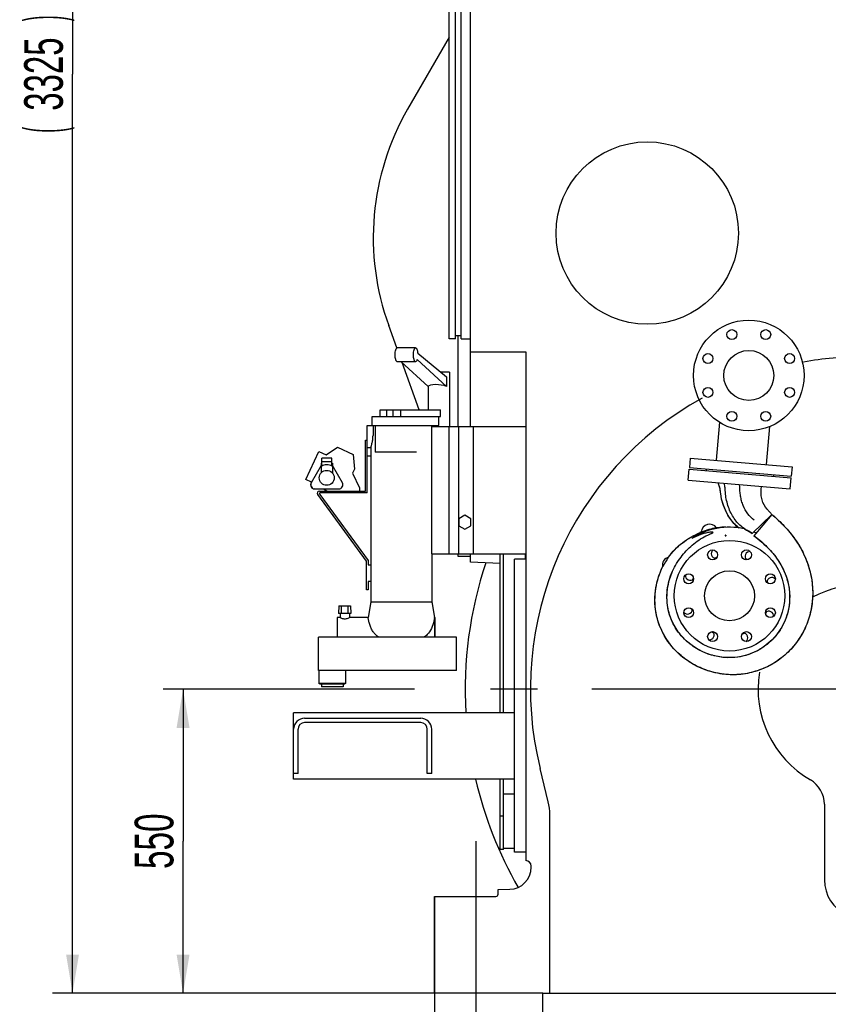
# Model space of a CAD drawing. Header units: millimetres. Extents: x 0 to 1189, y 0 to 841.
# Tile 76 of 85: x 974 to 1047, y 572 to 661. Entities that reach past the tile are written whole.
import ezdxf
from ezdxf.enums import TextEntityAlignment as Align

# ---------------------------------------------------------------- set-up
doc = ezdxf.new("R2010")
doc.units = ezdxf.units.MM
doc.header["$LTSCALE"] = 65.395
doc.linetypes.add('CENTER', pattern=[0.6, 0.375, -0.075, 0.075, -0.075])
doc.layers.get('0').update_dxf_attribs({"linetype": 'CONTINUOUS'})
for name, color, linetype in [('1907_040000_TLKS_KS_V_ABL254', 7, 'CONTINUOUS'), ('1907_041000_TLKS_KS_V_ABL255', 7, 'CONTINUOUS'), ('1907_060000_TLKS_KGS_V_ABL236', 7, 'CONTINUOUS'), ('1907_061000_TLKS_KGS_V_ABL237', 7, 'CONTINUOUS'), ('1907_644000_04_SIMPLE1_T1_X_PBL276', 7, 'CONTINUOUS'), ('1907_644000_04_SIMPLE1_T2_X_PBL660', 7, 'CONTINUOUS'), ('1907_644000_04_SIMPLE1_X_ABL275', 7, 'CONTINUOUS'), ('1907_731000_02_SIMPLE1_D_ABL663', 7, 'CONTINUOUS'), ('1907_731000_02_SIMPLE1_T1_D_PBL664', 7, 'CONTINUOUS'), ('1907_766000_07_SIMPLE1_T1_X_PBL245', 7, 'CONTINUOUS'), ('1907_766000_07_SIMPLE1_X_ABL244', 7, 'CONTINUOUS'), ('1907_836000_01_SIMPLE1_A_ABL284', 7, 'CONTINUOUS'), ('1907_836000_01_SIMPLE1_T1_A_PBL285', 7, 'CONTINUOUS'), ('1907_836000_01_SIMPLE1_T2_A_PBL661', 7, 'CONTINUOUS'), ('1907_836000_01_SIMPLE1_T2_A_PBL662', 7, 'CONTINUOUS'), ('1947_000000_IMO-2_SKL_PBL261', 7, 'CONTINUOUS'), ('1947_000000_TLKS_MARKETING_ABL231', 7, 'CONTINUOUS'), ('1947_030000_TLKS_V_ABL232', 7, 'CONTINUOUS'), ('1947_100000_TLKS_V_ABL233', 7, 'CONTINUOUS'), ('1947_111000_11_SIMPLE1_C_ABL240', 7, 'CONTINUOUS'), ('1947_111000_11_SIMPLE1_T1_C_PBL241', 7, 'CONTINUOUS'), ('1947_111200_08_SIMPLE1_A_ABL246', 7, 'CONTINUOUS'), ('1947_111200_08_SIMPLE1_T11_A_PBL665', 7, 'CONTINUOUS'), ('1947_111200_08_SIMPLE1_T12_A_PBL250', 7, 'CONTINUOUS'), ('1947_111200_08_SIMPLE1_T1_A_PBL262', 7, 'CONTINUOUS'), ('1947_111200_08_SIMPLE1_T3_A_PBL249', 7, 'CONTINUOUS'), ('1947_111200_08_SIMPLE1_T4_A_PBL247', 7, 'CONTINUOUS'), ('1947_111200_08_SIMPLE1_T7_A_PBL269', 7, 'CONTINUOUS'), ('1947_111200_08_SIMPLE1_T8_A_PBL272', 7, 'CONTINUOUS'), ('1947_122000_06_SIMPLE1_B_ABL234', 7, 'CONTINUOUS'), ('1947_122000_06_SIMPLE1_T1_B_PBL235', 7, 'CONTINUOUS'), ('1947_200000_TLKS_V_ABL263', 7, 'CONTINUOUS'), ('1947_252000_04_SIMPLE1_C_ABL264', 7, 'CONTINUOUS'), ('1947_252000_04_SIMPLE1_T1_C_PBL265', 7, 'CONTINUOUS'), ('left_3_VBL230', 7, 'CONTINUOUS')]:
    doc.layers.add(name, color=color, linetype=linetype)
doc.styles.get("Standard").update_dxf_attribs({"font": 'txt', "width": 0.6})
doc.dimstyles.new('DIMSTYLE_2', dxfattribs={"dimtxt": 3.5, "dimasz": 3.5, "dimexe": 1.8, "dimexo": 0, "dimgap": 0.875, "dimtad": 1, "dimdec": 0, "dimlfac": 20, "dimdsep": 46, "dimtxsty": 'Standard', "dimblk": '_FILLED', "dimblk1": '_FILLED', "dimblk2": '_FILLED', "dimcen": 0.09, "dimadec": 0, "dimazin": 0, "dimtp": 2, "dimtm": 2, "dimtfac": 1, "dimtdec": 0, "dimtofl": 0, "dimtmove": 0, "dimatfit": 3, "dimldrblk": '_FILLED', "dimfxl": 1, "dimtolj": 1, "dimarcsym": 0})
doc.dimstyles.new('DIMSTYLE_4', dxfattribs={"dimtxt": 3.5, "dimasz": 3.5, "dimexe": 1.8, "dimexo": 0, "dimgap": 0.875, "dimtad": 1, "dimlfac": 20, "dimdsep": 46, "dimtxsty": 'Standard', "dimblk": '_FILLED', "dimblk1": '_FILLED', "dimblk2": '_FILLED', "dimcen": 0.09, "dimadec": 0, "dimazin": 0, "dimtp": 0.8, "dimtm": 0.8, "dimtfac": 1, "dimtofl": 0, "dimtmove": 0, "dimatfit": 3, "dimldrblk": '_FILLED', "dimfxl": 1, "dimtolj": 1, "dimarcsym": 0})
doc.dimstyles.new('DIMSTYLE_6', dxfattribs={"dimtxt": 3.5, "dimasz": 3.5, "dimexe": 1.8, "dimexo": 0, "dimgap": 0.875, "dimtad": 1, "dimlfac": 20, "dimdsep": 46, "dimtxsty": 'Standard', "dimblk": '_FILLED', "dimblk1": '_FILLED', "dimblk2": '_FILLED', "dimcen": 0.09, "dimadec": 0, "dimazin": 0, "dimtp": 1.2, "dimtm": 1.2, "dimtfac": 1, "dimtofl": 0, "dimtmove": 0, "dimatfit": 3, "dimldrblk": '_FILLED', "dimfxl": 1, "dimtolj": 1, "dimarcsym": 0})

# ---------------------------------------------------------------- blocks, each defined once
blk = doc.blocks.new('_FILLED')
at = {"color": 0, "linetype": 'ByBlock'}
blk.add_solid([(0, 0), (-1, 0.167), (-1, -0.167)], dxfattribs=at)
blk = doc.blocks.new('*D9')
at = {"color": 2, "linetype": 'Continuous'}
for p, q in [((1011.25, 581.25), (1011.25, 505.6)), ((1088.75, 581.25), (1088.75, 505.6)), ((1011.25, 507.4), (1050, 507.4)), ((1088.75, 507.4), (1050, 507.4))]:
    blk.add_line(p, q, dxfattribs=at)
at = {"color": 2, "linetype": 'Continuous', "xscale": 3.5, "yscale": 3.5, "zscale": 3.5, "rotation": 180}
blk.add_blockref('_FILLED', (1011.25, 507.4), dxfattribs=at)
at = {"color": 2, "linetype": 'Continuous', "xscale": 3.5, "yscale": 3.5, "zscale": 3.5}
blk.add_blockref('_FILLED', (1088.75, 507.4), dxfattribs=at)
at = {"color": 2, "linetype": 'Continuous', "width": 0.60119}
blk.add_text('1550', height=3.5, dxfattribs=at).set_placement((1050, 508.275), align=Align.CENTER)
blk = doc.blocks.new('*D11')
at = {"color": 2, "linetype": 'Continuous'}
for p, q in [((1043.107, 738.756), (976.7, 738.756)), ((978.5, 738.756), (978.5, 655.628)), ((978.5, 572.5), (978.5, 655.628)), ((1011.25, 572.5), (976.7, 572.5))]:
    blk.add_line(p, q, dxfattribs=at)
at = {"color": 2, "linetype": 'Continuous', "xscale": 3.5, "yscale": 3.5, "zscale": 3.5}
for p, rotation in [((978.5, 738.756), 90), ((978.5, 572.5), 270)]:
    blk.add_blockref('_FILLED', p, dxfattribs=dict(at, rotation=rotation))
at = {"color": 2, "linetype": 'Continuous'}
for s, width, p in [(')', 0.333333, (977.625, 660.67)), ('3325', 0.636905, (977.625, 655.628)), ('(', 0.333333, (977.625, 650.587))]:
    blk.add_text(s, height=3.5, rotation=90, dxfattribs=dict(at, width=width)).set_placement(p, align=Align.CENTER)
blk = doc.blocks.new('*D12')
at = {"color": 2, "linetype": 'Continuous'}
for p, q in [((1009.454, 600), (986.7, 600)), ((988.5, 600), (988.5, 586.25)), ((988.5, 572.5), (988.5, 586.25)), ((1011.617, 572.5), (986.7, 572.5))]:
    blk.add_line(p, q, dxfattribs=at)
at = {"color": 2, "linetype": 'Continuous', "xscale": 3.5, "yscale": 3.5, "zscale": 3.5}
for p, rotation in [((988.5, 600), 90), ((988.5, 572.5), 270)]:
    blk.add_blockref('_FILLED', p, dxfattribs=dict(at, rotation=rotation))
at = {"color": 2, "linetype": 'Continuous', "width": 0.642857}
blk.add_text('550', height=3.5, rotation=90, dxfattribs=at).set_placement((987.625, 586.25), align=Align.CENTER)
blk = doc.blocks.new('1947_122000_06_SIMPLE1_T1_B_PBL235', base_point=(1050, 559.95))
at = {"layer": '1947_122000_06_SIMPLE1_T1_B_PBL235', "color": 7, "linetype": 'Continuous'}
for p, q in [((1021.05, 572.5), (1078.95, 572.5)), ((1021.05, 569.6), (1021.05, 572.5)), ((1078.95, 569.6), (1078.95, 572.5)), ((1021.05, 569.6), (1078.95, 569.6)), ((1024.75, 569.6), (1024.75, 566.952)), ((1075.25, 566.952), (1075.25, 569.6)), ((1024.951, 566.202), (1035.367, 548.15)), ((1064.633, 548.15), (1075.049, 566.202)), ((1058.75, 558), (1041.25, 558)), ((1040, 556.75), (1040, 550.25)), ((1060, 550.25), (1060, 556.75)), ((1041.25, 549), (1058.75, 549)), ((1036.666, 547.4), (1063.334, 547.4))]:
    blk.add_line(p, q, dxfattribs=at)
for centre, radius, start, end in [((1026.25, 566.952), 1.5, 180, 209.986), ((1073.75, 566.952), 1.5, 330.014, 360), ((1041.25, 556.75), 1.25, 90, 180), ((1058.75, 556.75), 1.25, 0, 90), ((1041.25, 550.25), 1.25, 180, 270), ((1058.75, 550.25), 1.25, 270, 360), ((1036.665, 548.9), 1.5, 209.98387, 210.49498), ((1036.666, 548.9), 1.5, 209.986, 270), ((1063.334, 548.9), 1.5, 270, 330.014)]:
    blk.add_arc(centre, radius, start, end, dxfattribs=at)
blk = doc.blocks.new('1947_122000_06_SIMPLE1_B_ABL234', base_point=(1050, 559.95))
at = {"layer": '1947_122000_06_SIMPLE1_T1_B_PBL235'}
blk.add_blockref('1947_122000_06_SIMPLE1_T1_B_PBL235', (1050, 559.95), dxfattribs=at)
blk = doc.blocks.new('1947_111000_11_SIMPLE1_T1_C_PBL241', base_point=(1050, 617.125))
at = {"layer": '1947_111000_11_SIMPLE1_T1_C_PBL241', "color": 7, "linetype": 'Continuous'}
for p, q in [((1014.5, 623.75), (1014.5, 666.75)), ((1014.5, 630.5), (1019.5, 630.5)), ((1019.5, 630.5), (1019.5, 584.5)), ((1014.5, 611.5), (1014.5, 612.25)), ((1017.2, 611.358), (1014.5, 611.5)), ((1020, 583.9), (1020, 584)), ((1017, 581.873), (1018.052, 581.901)), ((1017, 581.45), (1017, 581.873)), ((1011.25, 581.25), (1016.8, 581.25)), ((1011.25, 572.5), (1011.25, 581.25)), ((1021.05, 572.5), (1011.25, 572.5))]:
    blk.add_line(p, q, dxfattribs=at)
at = {"layer": '1947_111000_11_SIMPLE1_T1_C_PBL241', "color": 2, "linetype": 'CENTER'}
blk.add_line((1015, 586.25), (1015, 567.5), dxfattribs=at)
at = {"layer": '1947_111000_11_SIMPLE1_T1_C_PBL241', "color": 7, "linetype": 'Continuous'}
for centre, radius, start, end in [((1019.5, 584), 0.5, 0, 90), ((1018, 583.9), 2, 271.5, 359.99938), ((1016.8, 581.45), 0.2, 270, 360)]:
    blk.add_arc(centre, radius, start, end, dxfattribs=at)
blk = doc.blocks.new('1947_111000_11_SIMPLE1_C_ABL240', base_point=(1050, 623.8))
at = {"layer": '1947_111000_11_SIMPLE1_T1_C_PBL241'}
blk.add_blockref('1947_111000_11_SIMPLE1_T1_C_PBL241', (1050, 617.125), dxfattribs=at)
blk = doc.blocks.new('1947_111200_08_SIMPLE1_T4_A_PBL247', base_point=(1008.5, 594.875))
at = {"layer": '1947_111200_08_SIMPLE1_T4_A_PBL247', "color": 7, "linetype": 'Continuous'}
for p, q in [((998.5, 591.875), (998.5, 597.875)), ((1018.5, 597.875), (998.5, 597.875)), ((999.5, 597.375), (1010, 597.375)), ((1010, 596.975), (999.5, 596.975)), ((998.9, 592.375), (998.9, 596.375)), ((1010.6, 592.375), (1010.6, 596.375)), ((1011, 592.375), (1011, 596.375)), ((998.9, 592.375), (998.5, 592.375)), ((1011, 592.375), (1010.6, 592.375)), ((1018.5, 591.875), (998.5, 591.875))]:
    blk.add_line(p, q, dxfattribs=at)
for centre, radius, start, end in [((999.5, 596.375), 1, 90, 180), ((999.5, 596.375), 0.6, 90, 180), ((1010, 596.375), 1, 0, 90), ((1010, 596.375), 0.6, 0, 90)]:
    blk.add_arc(centre, radius, start, end, dxfattribs=at)
blk = doc.blocks.new('1947_111200_08_SIMPLE1_T3_A_PBL249', base_point=(1019, 598.5))
at = {"layer": '1947_111200_08_SIMPLE1_T3_A_PBL249', "color": 7, "linetype": 'Continuous'}
for p, q in [((1018.5, 585.25), (1018.5, 611.75)), ((1019.5, 611.75), (1018.5, 611.75)), ((1019.5, 585.25), (1018.5, 585.25))]:
    blk.add_line(p, q, dxfattribs=at)
blk = doc.blocks.new('1947_111200_08_SIMPLE1_T12_A_PBL250', base_point=(1018.325, 598.875))
at = {"layer": '1947_111200_08_SIMPLE1_T12_A_PBL250', "color": 7, "linetype": 'Continuous'}
for p, q in [((1017.2, 597.875), (1017.2, 612.25)), ((1017.5, 597.875), (1017.5, 612.25)), ((1019.45, 612.25), (1019.45, 611.75)), ((1017.2, 585.5), (1017.2, 591.875)), ((1017.5, 585.5), (1017.5, 591.875)), ((1017.5, 590.55), (1018.5, 590.55)), ((1017.5, 588.511), (1017.2, 588.511)), ((1017.5, 585.5), (1017.2, 585.5)), ((1018.5, 585.6), (1017.5, 585.6))]:
    blk.add_line(p, q, dxfattribs=at)
blk = doc.blocks.new('1947_111200_08_SIMPLE1_T1_A_PBL262', base_point=(1010.803, 637.875))
at = {"layer": '1947_111200_08_SIMPLE1_T1_A_PBL262', "color": 7, "linetype": 'Continuous'}
for p, q in [((1013.4, 662.9), (1013.4, 663.75)), ((1014.5, 663.75), (1013.4, 663.75)), ((1012.575, 658.968), (1008.819, 652.462)), ((1007.844, 630.857), (1007.106, 632.885)), ((1013.4, 623.75), (1013.4, 632)), ((1009.876, 625.275), (1008.323, 629.543)), ((1013.4, 612), (1013.4, 612.25)), ((1014.5, 612), (1013.4, 612))]:
    blk.add_line(p, q, dxfattribs=at)
blk.add_arc((1028.954, 640.837), 23.25, 150, 200, dxfattribs=at)
blk = doc.blocks.new('1947_111200_08_SIMPLE1_T7_A_PBL269', base_point=(1013.112, 647.45))
at = {"layer": '1947_111200_08_SIMPLE1_T7_A_PBL269', "color": 7, "linetype": 'Continuous'}
for p, q in [((1012.575, 631.7), (1012.575, 663.2)), ((1013.15, 663.2), (1012.575, 663.2)), ((1013.15, 631.7), (1013.15, 663.2)), ((1013.15, 662.9), (1013.65, 662.9)), ((1013.15, 631.7), (1012.575, 631.7)), ((1013.15, 632), (1013.65, 632))]:
    blk.add_line(p, q, dxfattribs=at)
blk = doc.blocks.new('1947_111200_08_SIMPLE1_T8_A_PBL272', base_point=(1014.075, 647.45))
at = {"layer": '1947_111200_08_SIMPLE1_T8_A_PBL272', "color": 7, "linetype": 'Continuous'}
for p, q in [((1013.65, 631.7), (1013.65, 663.2)), ((1013.65, 663.2), (1014.5, 663.2)), ((1013.65, 631.7), (1014.5, 631.7))]:
    blk.add_line(p, q, dxfattribs=at)
blk = doc.blocks.new('1947_111200_08_SIMPLE1_T11_A_PBL665', base_point=(1030.5, 641.25))
at = {"layer": '1947_111200_08_SIMPLE1_T11_A_PBL665', "color": 7, "linetype": 'Continuous'}
blk.add_circle((1030.5, 641.25), 8.25, dxfattribs=at)
blk = doc.blocks.new('1947_111200_08_SIMPLE1_A_ABL246', base_point=(1042.225, 624.938))
at = {"layer": '1947_111200_08_SIMPLE1_T11_A_PBL665'}
blk.add_blockref('1947_111200_08_SIMPLE1_T11_A_PBL665', (1030.5, 641.25), dxfattribs=at)
at = {"layer": '1947_111200_08_SIMPLE1_T12_A_PBL250'}
blk.add_blockref('1947_111200_08_SIMPLE1_T12_A_PBL250', (1018.325, 598.875), dxfattribs=at)
at = {"layer": '1947_111200_08_SIMPLE1_T1_A_PBL262'}
blk.add_blockref('1947_111200_08_SIMPLE1_T1_A_PBL262', (1010.803, 637.875), dxfattribs=at)
at = {"layer": '1947_111200_08_SIMPLE1_T3_A_PBL249'}
blk.add_blockref('1947_111200_08_SIMPLE1_T3_A_PBL249', (1019, 598.5), dxfattribs=at)
at = {"layer": '1947_111200_08_SIMPLE1_T4_A_PBL247'}
blk.add_blockref('1947_111200_08_SIMPLE1_T4_A_PBL247', (1008.5, 594.875), dxfattribs=at)
at = {"layer": '1947_111200_08_SIMPLE1_T7_A_PBL269'}
blk.add_blockref('1947_111200_08_SIMPLE1_T7_A_PBL269', (1013.112, 647.45), dxfattribs=at)
at = {"layer": '1947_111200_08_SIMPLE1_T8_A_PBL272'}
blk.add_blockref('1947_111200_08_SIMPLE1_T8_A_PBL272', (1014.075, 647.45), dxfattribs=at)
blk = doc.blocks.new('1947_100000_TLKS_V_ABL233', base_point=(1043.625, 625.15))
at = {"layer": '1947_111000_11_SIMPLE1_C_ABL240'}
blk.add_blockref('1947_111000_11_SIMPLE1_C_ABL240', (1050, 623.8), dxfattribs=at)
at = {"layer": '1947_111200_08_SIMPLE1_A_ABL246'}
blk.add_blockref('1947_111200_08_SIMPLE1_A_ABL246', (1042.225, 624.938), dxfattribs=at)
at = {"layer": '1947_122000_06_SIMPLE1_B_ABL234'}
blk.add_blockref('1947_122000_06_SIMPLE1_B_ABL234', (1050, 559.95), dxfattribs=at)
blk = doc.blocks.new('1947_252000_04_SIMPLE1_T1_C_PBL265', base_point=(1050.558, 601.535))
at = {"layer": '1947_252000_04_SIMPLE1_T1_C_PBL265', "color": 7, "linetype": 'Continuous'}
for p, q in [((1073.425, 630.57), (1076.913, 630.57)), ((1050, 630.07), (1071.925, 630.07)), ((1080.315, 629.64), (1080.315, 628.971)), ((1080.315, 627.918), (1080.315, 627.034)), ((1080.315, 625.985), (1080.315, 625.306)), ((1080.315, 618.114), (1080.315, 617.919)), ((1080.315, 616.866), (1080.315, 602.655)), ((1080.078, 595.855), (1078.488, 589.922)), ((1021.537, 589.825), (1020.802, 592.813)), ((1046.525, 589.608), (1046.525, 582.75)), ((1053.475, 584.611), (1053.475, 589.608)), ((1021.68, 572.5), (1021.68, 588.646)), ((1078.32, 588.646), (1078.32, 572.5))]:
    blk.add_line(p, q, dxfattribs=at)
for centre, radius, start, end in [((1073.425, 629.32), 1.249, 89.99293, 126.87769), ((1050, 600), 30.07, 90, 100.29136), ((1071.925, 631.319), 1.249, 269.99293, 306.87769), ((1050, 600), 30.07, 118.93078, 193.82874), ((1050, 600), 9.475, 57.43263, 118.74796), ((1050, 600), 9.475, 170.71243, 240), ((1050, 600), 9.475, 300, 9.12918), ((1044, 589.608), 2.525, 0, 60), ((1056, 589.608), 2.525, 120, 180), ((1016.75, 588.646), 4.93, 0, 13.82874), ((1083.25, 588.646), 4.93, 165, 180), ((1050, 582.75), 3.475, 180, 311.83256)]:
    blk.add_arc(centre, radius, start, end, dxfattribs=at)
blk = doc.blocks.new('1947_252000_04_SIMPLE1_C_ABL264', base_point=(1050.558, 601.535))
at = {"layer": '1947_252000_04_SIMPLE1_T1_C_PBL265'}
blk.add_blockref('1947_252000_04_SIMPLE1_T1_C_PBL265', (1050.558, 601.535), dxfattribs=at)
blk = doc.blocks.new('1947_200000_TLKS_V_ABL263', base_point=(1050.558, 601.535))
at = {"layer": '1947_252000_04_SIMPLE1_C_ABL264'}
blk.add_blockref('1947_252000_04_SIMPLE1_C_ABL264', (1050.558, 601.535), dxfattribs=at)
blk = doc.blocks.new('1947_030000_TLKS_V_ABL232', base_point=(1053, 625.15))
at = {"layer": '1947_100000_TLKS_V_ABL233'}
blk.add_blockref('1947_100000_TLKS_V_ABL233', (1043.625, 625.15), dxfattribs=at)
at = {"layer": '1947_200000_TLKS_V_ABL263'}
blk.add_blockref('1947_200000_TLKS_V_ABL263', (1050.558, 601.535), dxfattribs=at)
blk = doc.blocks.new('1907_766000_07_SIMPLE1_T1_X_PBL245', base_point=(1009.552, 615.548))
at = {"layer": '1907_766000_07_SIMPLE1_T1_X_PBL245', "color": 7, "linetype": 'Continuous'}
for p, q in [((1009.538, 630.87), (1007.884, 630.87)), ((1009.538, 629.62), (1007.884, 629.62)), ((1010.68, 627.382), (1008.238, 629.62)), ((1012.335, 627.382), (1009.685, 629.811)), ((1009.736, 630.396), (1012.335, 628.258)), ((1012.617, 628.656), (1011.851, 628.656)), ((1012.335, 628.258), (1012.335, 627.382)), ((1012.617, 628.656), (1012.617, 623.75)), ((1010.673, 627.388), (1010.673, 625.275)), ((1006.34, 624.65), (1006.34, 625.275)), ((1006.34, 625.275), (1011.777, 625.275)), ((1006.936, 624.65), (1006.936, 625.275)), ((1007.499, 624.65), (1007.499, 625.275)), ((1008.206, 624.65), (1008.206, 625.275)), ((1011.777, 624.65), (1011.777, 625.275)), ((1005.599, 623.85), (1005.599, 624.65)), ((1005.599, 624.65), (1011.777, 624.65)), ((1011.651, 623.85), (1011.651, 624.65)), ((1005.15, 617.766), (1005.15, 623.849)), ((1005.15, 623.849), (1005.686, 623.849)), ((1005.5, 623.85), (1011.651, 623.85)), ((1005.686, 623.849), (1005.685, 622.949)), ((1005.871, 623.85), (1005.871, 621.45)), ((1010.983, 623.75), (1010.983, 612.25)), ((1010.983, 623.75), (1019.5, 623.75)), ((1011, 623.85), (1011, 623.75)), ((1012.549, 623.75), (1012.549, 612.25)), ((1013.416, 623.75), (1013.416, 612.25)), ((1014.75, 623.75), (1014.75, 612.25)), ((1005, 617.916), (1005, 622.516)), ((1005, 622.516), (1005.15, 622.516)), ((1001.447, 621.18), (1002.464, 621.892)), ((1002.464, 621.892), (1003.889, 621.228)), ((1005.15, 621.855), (1005.5, 621.855)), ((1005.5, 621.855), (1005.5, 607.893)), ((999.603, 618.951), (1000.786, 621.488)), ((1000.786, 621.488), (1001.447, 621.18)), ((1001.05, 620.177), (1001.05, 620.889)), ((1001.95, 620.889), (1001.05, 620.889)), ((1001.95, 620.177), (1001.95, 620.889)), ((1003.889, 621.228), (1004.005, 619.905)), ((1005.15, 621.1), (1005.5, 621.1)), ((1009.622, 621.45), (1005.871, 621.45)), ((1000.987, 620.225), (1000.084, 618.65)), ((1000.987, 620.439), (1000.987, 619.57)), ((1001.05, 620.439), (1000.987, 620.439)), ((1001.95, 620.564), (1001.05, 620.564)), ((1001.95, 620.439), (1002.012, 620.439)), ((1002.012, 620.439), (1002.012, 619.57)), ((1002.914, 618.665), (1002.012, 620.242)), ((1004.005, 619.905), (1003.833, 619.537)), ((1000.115, 618.712), (999.603, 618.951)), ((1001.002, 619.57), (1000.987, 619.57)), ((1001.998, 619.57), (1002.012, 619.57)), ((1003.833, 619.537), (1004.45, 618.215)), ((1001.219, 618.076), (1000.4, 618.115)), ((1000.431, 618.118), (1002.574, 618.118)), ((1001.497, 617.916), (1001.219, 618.076)), ((1004.45, 618.215), (1004.45, 617.916)), ((1005.1, 611.578), (1000.681, 617.598)), ((1000.842, 617.916), (1005, 617.916)), ((1000.861, 617.607), (1005.25, 611.627)), ((1005.15, 617.766), (1000.941, 617.766)), ((1014, 615.735), (1013.45, 615.418)), ((1013.45, 615.418), (1013.45, 614.782)), ((1014.55, 615.418), (1014, 615.735)), ((1014.55, 614.782), (1014.55, 615.418)), ((1013.45, 614.782), (1014, 614.465)), ((1014, 614.465), (1014.55, 614.782)), ((1010.983, 612.25), (1019.5, 612.25)), ((1011, 612.25), (1011, 607.893)), ((1005.1, 609), (1005.1, 611.578)), ((1005.25, 611.627), (1005.25, 611.25)), ((1005.25, 611.25), (1005.5, 611.25)), ((1005.25, 609.75), (1005.25, 609)), ((1005.5, 609.75), (1005.25, 609.75)), ((1005.25, 609), (1005.1, 609)), ((1002.599, 607.55), (1002.575, 606.85)), ((1002.599, 607.55), (1003.651, 607.55)), ((1002.85, 606.85), (1002.85, 607.55)), ((1003.4, 607.55), (1003.4, 606.85)), ((1003.651, 607.55), (1003.675, 606.85)), ((1005.5, 607.893), (1005.25, 606.475)), ((1005.5, 607.893), (1005.462, 607.675)), ((1005.5, 607.893), (1011, 607.893)), ((1011, 607.893), (1011.25, 606.475)), ((1011, 607.893), (1011.038, 607.675)), ((1002.433, 606.475), (1002.433, 604.7)), ((1002.7, 606.475), (1002.433, 606.475)), ((1003.675, 606.85), (1002.575, 606.85)), ((1002.7, 606.85), (1002.7, 606.475)), ((1003.55, 606.85), (1003.55, 606.475)), ((1005.25, 606.475), (1003.55, 606.475)), ((1011.25, 606.475), (1011.25, 604.7)), ((1011.283, 606.475), (1011.25, 606.475)), ((1011.283, 606.475), (1011.283, 604.7)), ((1000.75, 601.7), (1000.75, 604.7)), ((1013.25, 604.7), (1000.75, 604.7)), ((1013.25, 601.7), (1013.25, 604.7)), ((1013.25, 601.7), (1000.75, 601.7)), ((1000.793, 601.7), (1000.793, 600.512)), ((1003.208, 601.7), (1003.208, 600.512)), ((1000.9, 600.45), (1000.793, 600.512)), ((1003.208, 600.512), (1000.793, 600.512)), ((1003.1, 600.45), (1000.9, 600.45)), ((1001.025, 600.45), (1001.025, 600.225)), ((1002.975, 600.225), (1001.025, 600.225)), ((1002.975, 600.45), (1002.975, 600.225)), ((1003.208, 600.512), (1003.1, 600.45))]:
    blk.add_line(p, q, dxfattribs=at)
blk.add_circle((1001.5, 619.115), 0.675, dxfattribs=at)
for centre, radius, start, end in [((1000.417, 618.49), 0.375, 143.62957, 267.316), ((1000.417, 618.489), 0.371, 154.13933, 272.10436), ((1002.588, 618.489), 0.371, 267.89564, 28.42613), ((1000.842, 617.716), 0.2, 90, 216.27834), ((1000.941, 617.666), 0.1, 90, 216.27834), ((1009.669, 606.196), 1.605, 349.99662, 10.00338)]:
    blk.add_arc(centre, radius, start, end, dxfattribs=at)
for centre, major_axis, ratio, start_param, end_param in [((1011.645, 627.256), (0.972, -0.102), 0.279262, 0.811713, 3.051984), ((1001.5, 620.062), (0.512, 0), 0.466669, 6.782212, 8.925751)]:
    blk.add_ellipse(centre, major_axis=major_axis, ratio=ratio, start_param=start_param, end_param=end_param, dxfattribs=at)
for points, knots in [([(1007.884, 629.62), (1007.853, 629.62), (1007.806, 629.66), (1007.767, 629.729), (1007.724, 629.842), (1007.69, 630.016), (1007.675, 630.245), (1007.69, 630.474), (1007.724, 630.648), (1007.767, 630.761), (1007.806, 630.83), (1007.853, 630.87), (1007.884, 630.87)], [0, 0, 0, 0, 0.066154, 0.115181, 0.175802, 0.326239, 0.499999, 0.67376, 0.824197, 0.884819, 0.933846, 1, 1, 1, 1]), ([(1009.538, 629.62), (1009.508, 629.62), (1009.46, 629.66), (1009.422, 629.729), (1009.378, 629.842), (1009.344, 630.016), (1009.33, 630.245), (1009.344, 630.474), (1009.378, 630.648), (1009.422, 630.761), (1009.46, 630.83), (1009.508, 630.87), (1009.538, 630.87)], [0, 0, 0, 0, 0.066154, 0.115181, 0.175802, 0.326239, 0.499999, 0.67376, 0.824197, 0.884819, 0.933846, 1, 1, 1, 1]), ([(1009.538, 630.87), (1009.563, 630.87), (1009.622, 630.83), (1009.673, 630.725), (1009.716, 630.576), (1009.731, 630.46), (1009.736, 630.396)], [0, 0, 0, 0, 0.138168, 0.351093, 0.645542, 1, 1, 1, 1]), ([(1009.685, 629.811), (1009.669, 629.761), (1009.643, 629.684), (1009.57, 629.62), (1009.538, 629.62)], [0, 0, 0, 0, 0.624864, 1, 1, 1, 1]), ([(1005.5, 621.855), (1005.5, 621.868), (1005.511, 621.906), (1005.53, 621.979), (1005.56, 622.085), (1005.61, 622.278), (1005.667, 622.568), (1005.685, 622.817), (1005.685, 622.949)], [0, 0, 0, 0, 0.035688, 0.10519, 0.205094, 0.331022, 0.642367, 1, 1, 1, 1]), ([(1002.7, 606.475), (1002.74, 606.455), (1002.876, 606.398), (1003.125, 606.345), (1003.374, 606.398), (1003.51, 606.455), (1003.55, 606.475)], [0, 0, 0, 0, 0.153467, 0.500002, 0.846533, 1, 1, 1, 1]), ([(1006.25, 604.7), (1006.123, 604.76), (1005.922, 604.906), (1005.686, 605.193), (1005.512, 605.505), (1005.402, 605.79), (1005.337, 606.015), (1005.301, 606.164), (1005.278, 606.289), (1005.26, 606.383), (1005.257, 606.442), (1005.249, 606.468), (1005.25, 606.475)], [0, 0, 0, 0, 0.195351, 0.349714, 0.522375, 0.699191, 0.78164, 0.855174, 0.916283, 0.962057, 0.990384, 1, 1, 1, 1]), ([(1011.25, 606.475), (1011.238, 606.37), (1011.18, 606.036), (1011.006, 605.493), (1010.674, 604.975), (1010.377, 604.76), (1010.25, 604.7)], [0, 0, 0, 0, 0.14932, 0.481629, 0.805759, 1, 1, 1, 1])]:
    blk.add_open_spline(points, degree=3, knots=knots, dxfattribs=at)
blk = doc.blocks.new('1907_766000_07_SIMPLE1_X_ABL244', base_point=(1009.552, 615.548))
at = {"layer": '1907_766000_07_SIMPLE1_T1_X_PBL245'}
blk.add_blockref('1907_766000_07_SIMPLE1_T1_X_PBL245', (1009.552, 615.548), dxfattribs=at)
blk = doc.blocks.new('1907_644000_04_SIMPLE1_T1_X_PBL276', base_point=(1038.327, 610.613))
at = {"layer": '1907_644000_04_SIMPLE1_T1_X_PBL276', "color": 7, "linetype": 'Continuous'}
for p, q in [((1034.214, 618.915), (1034.301, 619.911)), ((1034.301, 619.911), (1043.516, 619.105)), ((1035.87, 619.774), (1035.883, 619.923)), ((1034.214, 618.915), (1043.429, 618.108)), ((1041.947, 619.242), (1041.96, 619.391)), ((1043.429, 618.108), (1043.516, 619.105)), ((1036.884, 618.681), (1036.988, 618.421)), ((1036.884, 618.681), (1036.987, 618.421)), ((1036.987, 618.421), (1037.03, 618.306)), ((1037.03, 618.306), (1037.064, 618.011)), ((1037.064, 618.011), (1037.113, 617.66)), ((1037.509, 618.376), (1037.45, 618.632)), ((1038.863, 618.257), (1038.829, 618.511)), ((1040.817, 618.086), (1040.839, 618.335)), ((1039.979, 614.08), (1041.774, 615.812)), ((1041.774, 615.812), (1040.134, 613.881)), ((1036.76, 614.59), (1036.762, 614.59)), ((1037.608, 614.651), (1037.608, 614.64)), ((1039.265, 614.506), (1039.272, 614.502)), ((1035.386, 614.212), (1035.388, 614.213)), ((1037.573, 613.852), (1037.606, 613.855)), ((1037.607, 613.934), (1037.606, 613.855)), ((1040.149, 614.243), (1040.366, 614.155)), ((1032.426, 611.945), (1032.396, 611.904)), ((1032.419, 611.943), (1032.422, 611.948)), ((1031.884, 611.054), (1031.887, 611.059)), ((1031.909, 611.094), (1031.888, 611.052)), ((1033.153, 611.37), (1033.337, 611.638)), ((1033.154, 611.37), (1033.337, 611.638))]:
    blk.add_line(p, q, dxfattribs=at)
for points in [[(1036.988, 618.421), (1037.05, 618.163), (1037.087, 617.842), (1037.151, 617.453), (1037.2, 617.223), (1037.362, 616.655), (1037.626, 616.022), (1037.796, 615.71)], [(1037.113, 617.66), (1037.197, 617.227), (1037.357, 616.663), (1037.623, 616.02)], [(1037.623, 616.02), (1037.91, 615.523), (1038.041, 615.339), (1038.278, 615.053), (1038.489, 614.843), (1038.677, 614.687), (1038.817, 614.587)]]:
    blk.add_lwpolyline(points, dxfattribs=at)
for centre, radius, start, end in [((1037.941, 608.45), 6.199, 77.66725, 123.49212), ((1036.137, 614.172), 0.75, 33.41465, 177.28187), ((1037.584, 609.06), 5.591, 97.22897, 98.45049), ((1037.583, 609.052), 5.599, 89.7469, 97.21315), ((1037.582, 609.053), 5.588, 89.73123, 97.19859), ((1037.62, 607.676), 6.704, 109.80081, 117.5423), ((1037.89, 607.979), 6.718, 111.88597, 112.95554), ((1032.619, 611.22), 0.75, 104.92287, 192.9634), ((1037.517, 608.271), 6.279, 144.64349, 153.27703), ((1037.517, 608.27), 6.274, 144.63607, 153.26961), ((1037.941, 608.45), 3.645, 108.66596, 111.4422), ((1037.941, 608.45), 3.645, 63.66596, 66.4422), ((1037.941, 608.45), 3.645, 153.66596, 156.4422), ((1037.941, 608.45), 3.645, 18.66596, 21.4422), ((1037.941, 608.45), 3.645, 198.66596, 201.4422), ((1037.941, 608.45), 3.645, 333.66596, 336.4422), ((1037.941, 608.45), 3.645, 243.66596, 246.4422), ((1037.941, 608.45), 3.645, 288.66596, 291.4422)]:
    blk.add_arc(centre, radius, start, end, dxfattribs=at)
for points, knots in [([(1039.293, 614.521), (1039.002, 614.7), (1038.607, 615.07), (1038.199, 615.667), (1037.94, 616.188), (1037.743, 616.754), (1037.633, 617.25), (1037.576, 617.654), (1037.553, 617.908), (1037.544, 618.087), (1037.538, 618.184), (1037.54, 618.24), (1037.528, 618.281), (1037.521, 618.322), (1037.513, 618.354), (1037.509, 618.376)], [0, 0, 0, 0, 0.232268, 0.35912, 0.491165, 0.627217, 0.765974, 0.835559, 0.904936, 0.939504, 0.95675, 0.97122, 0.977636, 0.985182, 1, 1, 1, 1]), ([(1040.177, 615.274), (1039.958, 615.44), (1039.562, 615.848), (1039.217, 616.474), (1039.029, 617.027), (1038.949, 617.39), (1038.907, 617.688), (1038.89, 617.876), (1038.882, 618.025), (1038.881, 618.14), (1038.868, 618.216), (1038.863, 618.257)], [0, 0, 0, 0, 0.244522, 0.499159, 0.630154, 0.763303, 0.830378, 0.897696, 0.931451, 0.96294, 1, 1, 1, 1]), ([(1041.341, 616.266), (1041.132, 616.511), (1040.895, 616.954), (1040.798, 617.514), (1040.793, 617.84), (1040.81, 618.004), (1040.817, 618.086)], [0, 0, 0, 0, 0.496888, 0.746529, 0.872702, 1, 1, 1, 1]), ([(1041.774, 615.812), (1041.701, 615.887), (1041.556, 616.038), (1041.409, 616.187), (1041.341, 616.266)], [0, 0, 0, 0, 0.500453, 1, 1, 1, 1]), ([(1041.774, 615.812), (1042.206, 615.443), (1043.026, 614.66), (1044.411, 612.918), (1045.519, 610.361), (1045.52, 607.592), (1044.854, 605.566), (1044.048, 604.204), (1042.991, 603.055), (1041.73, 602.166), (1040.318, 601.562), (1038.808, 601.275), (1037.271, 601.317), (1035.788, 601.686), (1034.428, 602.337), (1033.634, 602.943), (1033.279, 603.279)], [0, 0, 0, 0, 0.067789, 0.134753, 0.264681, 0.391678, 0.45478, 0.517337, 0.578961, 0.639564, 0.699979, 0.760664, 0.821408, 0.881909, 0.941647, 1, 1, 1, 1]), ([(1041.774, 615.812), (1042.164, 615.479), (1042.912, 614.773), (1043.897, 613.585), (1044.685, 612.256), (1045.23, 610.809), (1045.498, 609.284), (1045.459, 607.738), (1045.116, 606.227), (1044.251, 604.362), (1042.47, 602.426), (1040.041, 601.401), (1037.988, 601.251), (1035.954, 601.543), (1034.527, 602.246), (1033.729, 602.88)], [0, 0, 0, 0, 0.062697, 0.125377, 0.188033, 0.250681, 0.313314, 0.375944, 0.438565, 0.501182, 0.625733, 0.750236, 0.812847, 0.875455, 1, 1, 1, 1]), ([(1038.833, 614.585), (1038.735, 614.648), (1038.325, 614.958), (1037.999, 615.37), (1037.796, 615.71)], [0, 0, 0, 0, 0.228021, 1, 1, 1, 1]), ([(1039.272, 614.502), (1039.302, 614.485), (1039.361, 614.45), (1039.448, 614.395), (1039.537, 614.342), (1039.666, 614.293), (1039.818, 614.21), (1039.928, 614.126), (1039.979, 614.08)], [0, 0, 0, 0, 0.125002, 0.249992, 0.374912, 0.500136, 0.750301, 1, 1, 1, 1]), ([(1039.983, 614.084), (1039.941, 614.123), (1039.854, 614.195), (1039.732, 614.269), (1039.631, 614.323), (1039.531, 614.364), (1039.422, 614.439), (1039.338, 614.493), (1039.293, 614.521)], [0, 0, 0, 0, 0.210092, 0.413277, 0.519895, 0.630453, 0.808288, 1, 1, 1, 1]), ([(1032.4, 611.902), (1032.753, 612.399), (1033.624, 613.296), (1034.704, 613.914), (1035.274, 614.156)], [0, 0, 0, 0, 0.496311, 1, 1, 1, 1]), ([(1032.422, 611.948), (1032.775, 612.436), (1033.64, 613.317), (1034.707, 613.926), (1035.27, 614.165)], [0, 0, 0, 0, 0.496231, 1, 1, 1, 1]), ([(1033.337, 611.638), (1033.612, 612.052), (1034.256, 612.819), (1035.051, 613.432), (1035.482, 613.679)], [0, 0, 0, 0, 0.500163, 1, 1, 1, 1]), ([(1040.149, 613.9), (1040.521, 613.619), (1041.214, 613.034), (1042.368, 611.766), (1043.142, 610.273), (1043.412, 608.696), (1043.367, 607.517), (1043.077, 606.376), (1042.544, 605.328), (1041.807, 604.416), (1040.895, 603.681), (1039.845, 603.152), (1038.692, 602.859), (1037.487, 602.821), (1035.906, 603.119), (1034.805, 603.704), (1034.195, 604.219)], [0, 0, 0, 0, 0.072558, 0.140573, 0.266184, 0.327001, 0.387991, 0.448242, 0.508885, 0.569409, 0.629352, 0.689822, 0.750893, 0.812955, 0.875843, 1, 1, 1, 1]), ([(1036.15, 614.018), (1036.178, 614.031), (1036.235, 614.056), (1036.306, 614.088), (1036.362, 614.115), (1036.396, 614.133), (1036.422, 614.15), (1036.44, 614.163), (1036.457, 614.185), (1036.435, 614.203), (1036.414, 614.206), (1036.383, 614.21), (1036.344, 614.211), (1036.297, 614.209), (1036.205, 614.202), (1036.005, 614.173), (1035.702, 614.102), (1035.466, 614.026), (1035.349, 613.983)], [0, 0, 0, 0, 0.062631, 0.125248, 0.156546, 0.187825, 0.203454, 0.21904, 0.234327, 0.248983, 0.264481, 0.280097, 0.311349, 0.342628, 0.373919, 0.499102, 0.749513, 1, 1, 1, 1]), ([(1037.607, 613.934), (1037.589, 613.927), (1037.558, 613.916), (1037.555, 613.874), (1037.567, 613.859), (1037.573, 613.852)], [0, 0, 0, 0, 0.50338, 0.74785, 1, 1, 1, 1]), ([(1040.134, 613.881), (1040.644, 613.505), (1041.371, 612.879), (1042.189, 611.905), (1042.865, 610.828), (1043.298, 609.609), (1043.407, 608.341), (1043.33, 607.387), (1043.088, 606.46), (1042.552, 605.306), (1041.723, 604.308), (1040.683, 603.574), (1039.818, 603.164), (1038.895, 602.913), (1038.258, 602.856), (1037.941, 602.854)], [0, 0, 0, 0, 0.124994, 0.18758, 0.250158, 0.374909, 0.43747, 0.500028, 0.562579, 0.625132, 0.74978, 0.812335, 0.874891, 0.937443, 1, 1, 1, 1]), ([(1033.279, 603.279), (1032.764, 603.767), (1032.099, 604.629), (1031.525, 605.936), (1031.167, 607.32), (1031.167, 609.112), (1031.601, 610.473), (1031.913, 611.092)], [0, 0, 0, 0, 0.250822, 0.37707, 0.503445, 0.754596, 1, 1, 1, 1]), ([(1033.729, 602.88), (1033.14, 603.348), (1032.106, 604.485), (1031.364, 606.258), (1031.16, 607.758), (1031.223, 609.27), (1031.551, 610.38), (1031.884, 611.054)], [0, 0, 0, 0, 0.249807, 0.499548, 0.624869, 0.7502, 1, 1, 1, 1]), ([(1034.195, 604.219), (1033.754, 604.592), (1033.171, 605.266), (1032.645, 606.311), (1032.288, 607.445), (1032.219, 608.953), (1032.534, 610.12), (1032.776, 610.661)], [0, 0, 0, 0, 0.245571, 0.37033, 0.495606, 0.748165, 1, 1, 1, 1]), ([(1037.941, 602.854), (1037.478, 602.852), (1036.548, 602.968), (1035.238, 603.465), (1034.077, 604.253), (1033.148, 605.307), (1032.52, 606.563), (1032.237, 607.94), (1032.318, 609.34), (1032.59, 610.237), (1032.778, 610.66)], [0, 0, 0, 0, 0.12499, 0.250024, 0.375045, 0.500032, 0.625016, 0.749987, 0.874995, 1, 1, 1, 1])]:
    blk.add_open_spline(points, degree=3, knots=knots, dxfattribs=at)
for points in [[(1035.274, 614.156), (1035.785, 614.372), (1036.33, 614.527), (1036.881, 614.597)], [(1036.763, 614.585), (1036.293, 614.516), (1035.829, 614.385), (1035.388, 614.208)], [(1035.482, 613.679), (1035.698, 613.804), (1035.921, 613.918), (1036.15, 614.018)], [(1032.776, 610.661), (1032.886, 610.905), (1033.008, 611.145), (1033.153, 611.37)], [(1032.778, 610.66), (1032.887, 610.904), (1033.01, 611.144), (1033.154, 611.37)]]:
    blk.add_open_spline(points, degree=3, dxfattribs=at)
blk = doc.blocks.new('1907_644000_04_SIMPLE1_T2_X_PBL660', base_point=(1037.941, 608.45))
at = {"layer": '1907_644000_04_SIMPLE1_T2_X_PBL660', "color": 7, "linetype": 'Continuous'}
for centre, start, end in [((1036.738, 612.265), 130.83494, 267.44877), ((1039.788, 611.998), 85.83494, 222.44877), ((1034.393, 610.297), 175.83494, 312.44877), ((1041.756, 609.653), 40.83494, 177.44877), ((1034.126, 607.247), 220.83494, 357.44877), ((1041.489, 606.603), 355.83494, 132.44877), ((1036.094, 604.902), 265.83494, 42.44877), ((1039.144, 604.635), 310.83494, 87.44877)]:
    blk.add_arc(centre, 0.45, start, end, dxfattribs=at)
blk = doc.blocks.new('1907_644000_04_SIMPLE1_X_ABL275', base_point=(1038.327, 610.613))
at = {"layer": '1907_644000_04_SIMPLE1_T1_X_PBL276'}
blk.add_blockref('1907_644000_04_SIMPLE1_T1_X_PBL276', (1038.327, 610.613), dxfattribs=at)
at = {"layer": '1907_644000_04_SIMPLE1_T2_X_PBL660'}
blk.add_blockref('1907_644000_04_SIMPLE1_T2_X_PBL660', (1037.941, 608.45), dxfattribs=at)
blk = doc.blocks.new('1907_836000_01_SIMPLE1_T1_A_PBL285', base_point=(1038.959, 621.698))
at = {"layer": '1907_836000_01_SIMPLE1_T1_A_PBL285', "color": 7, "linetype": 'Continuous'}
for p, q in [((1037.043, 624.143), (1036.742, 620.701)), ((1041.551, 623.748), (1041.249, 620.307)), ((1034.388, 620.907), (1034.314, 620.06)), ((1034.388, 620.907), (1043.603, 620.101)), ((1034.314, 620.06), (1043.529, 619.254)), ((1043.603, 620.101), (1043.529, 619.254))]:
    blk.add_line(p, q, dxfattribs=at)
blk = doc.blocks.new('1907_836000_01_SIMPLE1_T2_A_PBL661', base_point=(1037.941, 608.45))
at = {"layer": '1907_836000_01_SIMPLE1_T2_A_PBL661', "color": 7, "linetype": 'Continuous'}
for centre, radius in [((1037.941, 608.45), 5), ((1036.41, 612.146), 0.45), ((1039.472, 612.146), 0.45), ((1034.245, 609.981), 0.45), ((1037.941, 608.45), 2.263), ((1041.637, 609.981), 0.45), ((1034.245, 606.919), 0.45), ((1041.637, 606.919), 0.45), ((1036.41, 604.754), 0.45), ((1039.472, 604.754), 0.45)]:
    blk.add_circle(centre, radius, dxfattribs=at)
blk = doc.blocks.new('1907_836000_01_SIMPLE1_T2_A_PBL662', base_point=(1039.684, 628.374))
at = {"layer": '1907_836000_01_SIMPLE1_T2_A_PBL662', "color": 7, "linetype": 'Continuous'}
for centre, radius in [((1039.684, 628.374), 5), ((1038.153, 632.069), 0.45), ((1041.215, 632.069), 0.45), ((1039.684, 628.374), 2.263), ((1035.989, 629.905), 0.45), ((1043.38, 629.905), 0.45), ((1035.989, 626.843), 0.45), ((1043.38, 626.843), 0.45), ((1038.153, 624.678), 0.45), ((1041.215, 624.678), 0.45)]:
    blk.add_circle(centre, radius, dxfattribs=at)
blk = doc.blocks.new('1907_836000_01_SIMPLE1_A_ABL284', base_point=(1038.813, 618.412))
at = {"layer": '1907_836000_01_SIMPLE1_T1_A_PBL285'}
blk.add_blockref('1907_836000_01_SIMPLE1_T1_A_PBL285', (1038.959, 621.698), dxfattribs=at)
at = {"layer": '1907_836000_01_SIMPLE1_T2_A_PBL661'}
blk.add_blockref('1907_836000_01_SIMPLE1_T2_A_PBL661', (1037.941, 608.45), dxfattribs=at)
at = {"layer": '1907_836000_01_SIMPLE1_T2_A_PBL662'}
blk.add_blockref('1907_836000_01_SIMPLE1_T2_A_PBL662', (1039.684, 628.374), dxfattribs=at)
blk = doc.blocks.new('1907_061000_TLKS_KGS_V_ABL237', base_point=(1058.912, 634.775))
at = {"layer": '1907_644000_04_SIMPLE1_X_ABL275'}
blk.add_blockref('1907_644000_04_SIMPLE1_X_ABL275', (1038.327, 610.613), dxfattribs=at)
at = {"layer": '1907_766000_07_SIMPLE1_X_ABL244'}
blk.add_blockref('1907_766000_07_SIMPLE1_X_ABL244', (1009.552, 615.548), dxfattribs=at)
at = {"layer": '1907_836000_01_SIMPLE1_A_ABL284'}
blk.add_blockref('1907_836000_01_SIMPLE1_A_ABL284', (1038.813, 618.412), dxfattribs=at)
blk = doc.blocks.new('1907_060000_TLKS_KGS_V_ABL236', base_point=(1058.9125, 634.775))
at = {"layer": '1907_061000_TLKS_KGS_V_ABL237'}
blk.add_blockref('1907_061000_TLKS_KGS_V_ABL237', (1058.9125, 634.775), dxfattribs=at)
blk = doc.blocks.new('1907_731000_02_SIMPLE1_T1_D_PBL664', base_point=(1050.031, 596.752))
at = {"layer": '1907_731000_02_SIMPLE1_T1_D_PBL664', "color": 7, "linetype": 'Continuous'}
for start, end in [(161.47363, 183.38655), (330.11037, 349.98095), (193.05804, 209.88963)]:
    blk.add_arc((1050, 600), 35.975, start, end, dxfattribs=at)
blk = doc.blocks.new('1907_731000_02_SIMPLE1_D_ABL663', base_point=(1050.031, 596.752))
at = {"layer": '1907_731000_02_SIMPLE1_T1_D_PBL664'}
blk.add_blockref('1907_731000_02_SIMPLE1_T1_D_PBL664', (1050.031, 596.752), dxfattribs=at)
blk = doc.blocks.new('1907_041000_TLKS_KS_V_ABL255', base_point=(1056.969, 598.186))
at = {"layer": '1907_731000_02_SIMPLE1_D_ABL663'}
blk.add_blockref('1907_731000_02_SIMPLE1_D_ABL663', (1050.031, 596.752), dxfattribs=at)
blk = doc.blocks.new('1907_040000_TLKS_KS_V_ABL254', base_point=(1056.969, 598.186))
at = {"layer": '1907_041000_TLKS_KS_V_ABL255'}
blk.add_blockref('1907_041000_TLKS_KS_V_ABL255', (1056.969, 598.186), dxfattribs=at)
blk = doc.blocks.new('1947_000000_TLKS_MARKETING_ABL231', base_point=(1053, 625.15))
at = {"layer": '1907_040000_TLKS_KS_V_ABL254'}
blk.add_blockref('1907_040000_TLKS_KS_V_ABL254', (1056.969, 598.186), dxfattribs=at)
at = {"layer": '1907_060000_TLKS_KGS_V_ABL236'}
blk.add_blockref('1907_060000_TLKS_KGS_V_ABL236', (1058.912, 634.775), dxfattribs=at)
at = {"layer": '1947_030000_TLKS_V_ABL232'}
blk.add_blockref('1947_030000_TLKS_V_ABL232', (1053, 625.15), dxfattribs=at)
blk = doc.blocks.new('1947_000000_IMO-2_SKL_PBL261', base_point=(1050, 612.261))
at = {"layer": '1947_000000_IMO-2_SKL_PBL261', "color": 2, "linetype": 'CENTER'}
blk.add_line((1050, 600), (1016.319, 600), dxfattribs=at)
blk = doc.blocks.new('LEFT_3_VBL230', base_point=(1070.252, 647.9))
at = {"layer": '1947_000000_IMO-2_SKL_PBL261'}
blk.add_blockref('1947_000000_IMO-2_SKL_PBL261', (1050, 612.261), dxfattribs=at)
at = {"layer": '1947_000000_TLKS_MARKETING_ABL231'}
blk.add_blockref('1947_000000_TLKS_MARKETING_ABL231', (1053, 625.15), dxfattribs=at)

msp = doc.modelspace()

# ---------------------------------------------------------------- block references
at = {"layer": 'left_3_VBL230'}
msp.add_blockref('LEFT_3_VBL230', (1070.25211, 647.89958), dxfattribs=at)

# ---------------------------------------------------------------- dimensions: what is measured, and where the dimension line sits
at = {"color": 2, "linetype": 'Continuous'}
dim = msp.add_linear_dim(base=(978.5, 738.7565), p1=(1011.25, 572.5), p2=(1043.1075, 738.7565), angle=90, text='(<>)', dimstyle='DIMSTYLE_2', dxfattribs=at)
dim.commit()
dim.dimension.update_dxf_attribs({"geometry": '*D11', "text_midpoint": (978.5, 655.62825), "dimtype": 160})
dim = msp.add_linear_dim(base=(988.5, 572.5), p1=(1009.45401, 600), p2=(1011.61671, 572.5), angle=270, dimstyle='DIMSTYLE_4', dxfattribs=at)
dim.commit()
dim.dimension.update_dxf_attribs({"geometry": '*D12', "text_midpoint": (988.5, 585.91669), "dimtype": 160})
dim = msp.add_linear_dim(base=(1088.75, 507.4), p1=(1011.25, 581.25), p2=(1088.75, 581.25), dimstyle='DIMSTYLE_6', dxfattribs=at)
dim.commit()
dim.dimension.update_dxf_attribs({"geometry": '*D9', "text_midpoint": (1049.66668, 507.4), "dimtype": 160})

doc.saveas('drawing.dxf')
